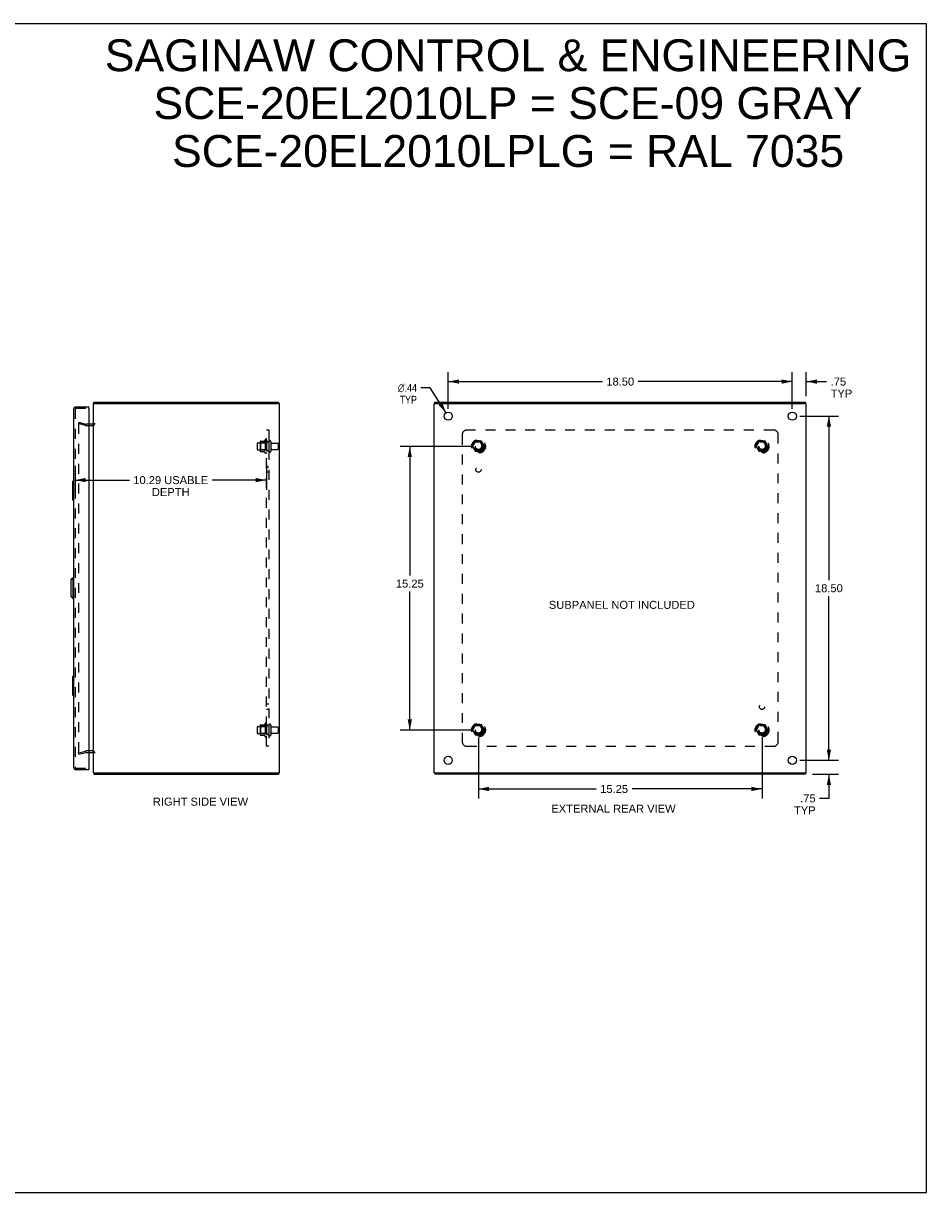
# Model space of a CAD drawing. Header units: inches. Extents: x 0 to 97.1, y 0 to 62.9.
# Tile 3 of 3: x 48.6 to 97.1, y 0 to 62.9. Entities that reach past the tile are written whole.
import ezdxf

# ---------------------------------------------------------------- set-up
doc = ezdxf.new("R2010")
doc.units = ezdxf.units.IN
doc.header["$LTSCALE"] = 5.342857
doc.header["$MEASUREMENT"] = 0
doc.linetypes.add('HIDDEN', pattern=[0.2, 0.1, -0.1])
doc.layers.get('0').update_dxf_attribs({"linetype": 'CONTINUOUS'})
for name, color, linetype in [('DEFAULT_2', 8, 'HIDDEN'), ('DIMENSIONS', 7, 'CONTINUOUS'), ('DOOR_ASSEMBLY', 7, 'CONTINUOUS'), ('SUBPANEL', 7, 'CONTINUOUS')]:
    doc.layers.add(name, color=color, linetype=linetype)
doc.styles.get("Standard").update_dxf_attribs({"font": 'arial.ttf'})
doc.styles.add('TEXTSTYLE_1', font='gdt', dxfattribs={"width": 0.8})
doc.dimstyles.new('DIMSTYLE_1', dxfattribs={"dimtxt": 0.428571, "dimasz": 0.571429, "dimexe": 0.09, "dimexo": 0.07, "dimgap": 0.0375, "dimtad": 0, "dimtih": 1, "dimtoh": 1, "dimzin": 4, "dimdsep": 46, "dimtxsty": 'Standard', "dimblk": '_FILLED', "dimblk1": '_FILLED', "dimblk2": '_FILLED', "dimcen": 0.09, "dimadec": 3, "dimazin": 1, "dimtfac": 1, "dimtdec": 3, "dimtofl": 0, "dimtmove": 0, "dimatfit": 3, "dimldrblk": '_FILLED', "dimfxl": 0, "dimtolj": 1, "dimtzin": 4, "dimarcsym": 0})
doc.dimstyles.new('DIMSTYLE_2', dxfattribs={"dimtxt": 0.428571, "dimasz": 0.571429, "dimexe": 0.09, "dimexo": 0.07, "dimgap": 0.09, "dimtad": 0, "dimtih": 1, "dimtoh": 1, "dimzin": 4, "dimdsep": 46, "dimtxsty": 'Standard', "dimblk": '_FILLED', "dimblk1": '_FILLED', "dimblk2": '_FILLED', "dimcen": 0.09, "dimadec": 3, "dimazin": 1, "dimtfac": 1, "dimtdec": 3, "dimtofl": 0, "dimtmove": 0, "dimatfit": 1, "dimldrblk": '_FILLED', "dimfxl": 0, "dimtolj": 1, "dimtzin": 4, "dimarcsym": 0})

# ---------------------------------------------------------------- blocks, each defined once
blk = doc.blocks.new('_FILLED')
at = {"color": 0, "linetype": 'ByBlock'}
blk.add_solid([(0, 0), (-1, 0.2), (-1, -0.2)], dxfattribs=at)
blk = doc.blocks.new('*D6')
at = {"layer": 'DIMENSIONS', "color": 2, "linetype": 'Continuous'}
for p, q in [((51.349, 39.07), (51.349, 37.79)), ((61.642, 39.194), (61.642, 37.79)), ((51.349, 38.304), (54.271, 38.304)), ((61.642, 38.304), (58.72, 38.304))]:
    blk.add_line(p, q, dxfattribs=at)
at = {"layer": 'DIMENSIONS', "color": 2, "linetype": 'Continuous', "xscale": 0.5714285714, "yscale": 0.5714285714, "zscale": 0.5714285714, "rotation": 180}
blk.add_blockref('_FILLED', (51.349, 38.304), dxfattribs=at)
at = {"layer": 'DIMENSIONS', "color": 2, "linetype": 'Continuous', "xscale": 0.5714285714, "yscale": 0.5714285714, "zscale": 0.5714285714}
blk.add_blockref('_FILLED', (61.642, 38.304), dxfattribs=at)
at = {"layer": 'DIMENSIONS', "color": 2, "linetype": 'Continuous', "insert": (56.495, 38.518), "char_height": 0.42857, "width": 4.02124, "attachment_point": 2, "line_spacing_factor": 0.9}
blk.add_mtext('10.29 USABLE\\PDEPTH', dxfattribs=at)
blk = doc.blocks.new('*D7')
at = {"layer": 'DIMENSIONS', "color": 2, "linetype": 'Continuous'}
for p, q in [((89.918, 42.142), (89.918, 44.115)), ((90.668, 42.817), (90.668, 44.115)), ((89.918, 43.601), (88.776, 43.601)), ((90.668, 43.601), (91.767, 43.601))]:
    blk.add_line(p, q, dxfattribs=at)
at = {"layer": 'DIMENSIONS', "color": 2, "linetype": 'Continuous', "xscale": 0.5714285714, "yscale": 0.5714285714, "zscale": 0.5714285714}
blk.add_blockref('_FILLED', (89.918, 43.601), dxfattribs=at)
at = {"layer": 'DIMENSIONS', "color": 2, "linetype": 'Continuous', "xscale": 0.5714285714, "yscale": 0.5714285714, "zscale": 0.5714285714, "rotation": 180}
blk.add_blockref('_FILLED', (90.668, 43.601), dxfattribs=at)
at = {"layer": 'DIMENSIONS', "color": 2, "linetype": 'Continuous', "insert": (91.981, 43.815), "char_height": 0.4286, "width": 1.16144, "attachment_point": 1, "line_spacing_factor": 0.9}
blk.add_mtext('.75\\PTYP', dxfattribs=at)
blk = doc.blocks.new('*D8')
at = {"layer": 'DIMENSIONS', "color": 2, "linetype": 'Continuous'}
for p, q in [((91.888, 23.242), (91.888, 24.385)), ((90.318, 23.242), (92.402, 23.242)), ((91.005, 22.492), (92.402, 22.492)), ((91.888, 22.492), (91.888, 21.194)), ((91.888, 21.194), (91.388, 21.194))]:
    blk.add_line(p, q, dxfattribs=at)
at = {"layer": 'DIMENSIONS', "color": 2, "linetype": 'Continuous', "xscale": 0.5714285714, "yscale": 0.5714285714, "zscale": 0.5714285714}
for p, rotation in [((91.888, 23.242), 270), ((91.888, 22.492), 90)]:
    blk.add_blockref('_FILLED', p, dxfattribs=dict(at, rotation=rotation))
at = {"layer": 'DIMENSIONS', "color": 2, "linetype": 'Continuous', "insert": (91.173, 21.408), "char_height": 0.4286, "width": 1.16144, "attachment_point": 3, "line_spacing_factor": 0.9}
blk.add_mtext('.75\\PTYP', dxfattribs=at)
blk = doc.blocks.new('*D9')
at = {"layer": 'DIMENSIONS', "color": 2, "linetype": 'Continuous'}
for p, q in [((71.418, 42.142), (71.418, 44.115)), ((89.918, 42.142), (89.918, 44.115)), ((71.418, 43.601), (79.705, 43.601)), ((89.918, 43.601), (81.632, 43.601))]:
    blk.add_line(p, q, dxfattribs=at)
at = {"layer": 'DIMENSIONS', "color": 2, "linetype": 'Continuous', "xscale": 0.5714285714, "yscale": 0.5714285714, "zscale": 0.5714285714, "rotation": 180}
blk.add_blockref('_FILLED', (71.418, 43.601), dxfattribs=at)
at = {"layer": 'DIMENSIONS', "color": 2, "linetype": 'Continuous', "xscale": 0.5714285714, "yscale": 0.5714285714, "zscale": 0.5714285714}
blk.add_blockref('_FILLED', (89.918, 43.601), dxfattribs=at)
at = {"layer": 'DIMENSIONS', "color": 2, "linetype": 'Continuous', "insert": (80.668, 43.815), "char_height": 0.4286, "width": 1.49761, "attachment_point": 2, "line_spacing_factor": 0.9}
blk.add_mtext('18.50', dxfattribs=at)
blk = doc.blocks.new('*D10')
at = {"layer": 'DIMENSIONS', "color": 2, "linetype": 'Continuous'}
for p, q in [((90.318, 41.742), (92.402, 41.742)), ((91.888, 41.742), (91.888, 32.921)), ((91.888, 23.242), (91.888, 32.064)), ((90.318, 23.242), (92.402, 23.242))]:
    blk.add_line(p, q, dxfattribs=at)
at = {"layer": 'DIMENSIONS', "color": 2, "linetype": 'Continuous', "xscale": 0.5714285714, "yscale": 0.5714285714, "zscale": 0.5714285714}
for p, rotation in [((91.888, 41.742), 90), ((91.888, 23.242), 270)]:
    blk.add_blockref('_FILLED', p, dxfattribs=dict(at, rotation=rotation))
at = {"layer": 'DIMENSIONS', "color": 2, "linetype": 'Continuous', "insert": (91.888, 32.706), "char_height": 0.4286, "width": 1.49761, "attachment_point": 2, "line_spacing_factor": 0.9}
blk.add_mtext('18.50', dxfattribs=at)
blk = doc.blocks.new('*D11')
at = {"layer": 'DIMENSIONS', "color": 2, "linetype": 'Continuous'}
for p, q in [((70.45, 43.264), (69.95, 43.264)), ((71.301, 41.927), (70.45, 43.264))]:
    blk.add_line(p, q, dxfattribs=at)
at = {"layer": 'DIMENSIONS', "color": 2, "linetype": 'Continuous', "xscale": 0.5714285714, "yscale": 0.5714285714, "zscale": 0.5714285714, "rotation": 302.4569621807}
blk.add_blockref('_FILLED', (71.301, 41.927), dxfattribs=at)
at = {"layer": 'DIMENSIONS', "color": 2, "linetype": 'Continuous', "insert": (69.736, 43.479), "char_height": 0.42857, "width": 1.40308, "attachment_point": 3, "line_spacing_factor": 0.9, "style": 'TEXTSTYLE_1'}
blk.add_mtext('{\\fgdt;n}\\fArial;.44\\PTYP', dxfattribs=at)
blk = doc.blocks.new('*D12')
at = {"layer": 'DIMENSIONS', "color": 2, "linetype": 'Continuous'}
for p, q in [((72.643, 40.117), (68.836, 40.117)), ((69.351, 40.117), (69.351, 33.167)), ((69.351, 24.867), (69.351, 32.31)), ((72.643, 24.867), (68.836, 24.867))]:
    blk.add_line(p, q, dxfattribs=at)
at = {"layer": 'DIMENSIONS', "color": 2, "linetype": 'Continuous', "xscale": 0.5714285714, "yscale": 0.5714285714, "zscale": 0.5714285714}
for p, rotation in [((69.351, 40.117), 90), ((69.351, 24.867), 270)]:
    blk.add_blockref('_FILLED', p, dxfattribs=dict(at, rotation=rotation))
at = {"layer": 'DIMENSIONS', "color": 2, "linetype": 'Continuous', "insert": (69.351, 32.953), "char_height": 0.4286, "width": 1.49761, "attachment_point": 2, "line_spacing_factor": 0.9}
blk.add_mtext('15.25', dxfattribs=at)
blk = doc.blocks.new('*D13')
at = {"layer": 'DIMENSIONS', "color": 2, "linetype": 'Continuous'}
for p, q in [((73.043, 24.467), (73.043, 21.186)), ((88.293, 24.467), (88.293, 21.186)), ((73.043, 21.7), (79.376, 21.7)), ((88.293, 21.7), (81.302, 21.7))]:
    blk.add_line(p, q, dxfattribs=at)
at = {"layer": 'DIMENSIONS', "color": 2, "linetype": 'Continuous', "xscale": 0.5714285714, "yscale": 0.5714285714, "zscale": 0.5714285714, "rotation": 180}
blk.add_blockref('_FILLED', (73.043, 21.7), dxfattribs=at)
at = {"layer": 'DIMENSIONS', "color": 2, "linetype": 'Continuous', "xscale": 0.5714285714, "yscale": 0.5714285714, "zscale": 0.5714285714}
blk.add_blockref('_FILLED', (88.293, 21.7), dxfattribs=at)
at = {"layer": 'DIMENSIONS', "color": 2, "linetype": 'Continuous', "insert": (80.339, 21.914), "char_height": 0.4286, "width": 1.49761, "attachment_point": 2, "line_spacing_factor": 0.9}
blk.add_mtext('15.25', dxfattribs=at)

msp = doc.modelspace()

# ---------------------------------------------------------------- linework, layer by layer
at = {"color": 7, "linetype": 'Continuous'}
for p, q in [((0, 62.857), (97.143, 62.857)), ((97.143, 0), (97.143, 62.857)), ((52.342, 42.417), (52.454, 42.417)), ((52.365, 42.417), (52.365, 42.492)), ((62.339, 42.417), (62.237, 42.417)), ((62.289, 42.417), (62.289, 42.492)), ((70.671, 42.417), (70.777, 42.417)), ((70.701, 42.417), (70.701, 42.492)), ((90.666, 42.417), (90.56, 42.417)), ((90.635, 42.417), (90.635, 42.492)), ((52.342, 22.567), (52.454, 22.567)), ((52.365, 22.567), (52.365, 22.492)), ((62.237, 22.567), (62.339, 22.567)), ((62.289, 22.567), (62.289, 22.492)), ((70.671, 22.567), (70.777, 22.567)), ((70.701, 22.567), (70.701, 22.492)), ((90.56, 22.567), (90.666, 22.567)), ((90.635, 22.567), (90.635, 22.492)), ((0, 0), (97.143, 0))]:
    msp.add_line(p, q, dxfattribs=at)
at = {"color": 3, "linetype": 'Continuous'}
for p, q in [((52.342, 22.567), (52.342, 42.417)), ((52.365, 42.492), (62.289, 42.492)), ((52.454, 42.417), (62.232, 42.417)), ((62.339, 42.417), (62.342, 42.417)), ((62.342, 22.567), (62.342, 42.417)), ((70.668, 22.567), (70.668, 42.417)), ((70.668, 42.417), (70.671, 42.417)), ((70.701, 42.492), (90.635, 42.492)), ((70.778, 42.417), (90.559, 42.417)), ((90.666, 42.417), (90.668, 42.417)), ((90.668, 22.567), (90.668, 42.417)), ((52.3, 41.317), (52.099, 41.317)), ((52.099, 23.667), (52.3, 23.667)), ((52.365, 22.492), (62.289, 22.492)), ((52.454, 22.567), (62.232, 22.567)), ((62.339, 22.567), (62.342, 22.567)), ((70.668, 22.567), (70.671, 22.567)), ((90.635, 22.492), (70.701, 22.492)), ((70.778, 22.567), (90.559, 22.567)), ((90.666, 22.567), (90.668, 22.567))]:
    msp.add_line(p, q, dxfattribs=at)
for centre in [(71.418, 41.742), (89.918, 41.742), (71.418, 23.242), (89.918, 23.242)]:
    msp.add_circle(centre, 0.219, dxfattribs=at)
for centre, start, end in [((52.3, 41.359), 270, 360), ((52.3, 23.625), 0, 90)]:
    msp.add_arc(centre, 0.042, start, end, dxfattribs=at)
at = {"layer": 'DEFAULT_2', "color": 8, "linetype": 'HIDDEN'}
for p, q in [((51.549, 41.421), (51.529, 41.349)), ((51.915, 41.246), (51.529, 41.349)), ((51.529, 41.321), (51.529, 41.319)), ((51.529, 41.319), (51.529, 23.665)), ((51.549, 41.339), (51.548, 41.339)), ((51.549, 41.421), (51.935, 41.318)), ((52.099, 41.317), (51.941, 41.317)), ((51.941, 41.242), (52.3, 41.242)), ((61.142, 40.275), (61.142, 39.96)), ((61.172, 40.305), (61.767, 40.305)), ((61.306, 40.373), (61.306, 39.862)), ((61.326, 40.301), (61.306, 40.321)), ((61.317, 40.395), (61.544, 40.395)), ((61.326, 40.301), (61.326, 39.934)), ((61.622, 40.301), (61.326, 40.301)), ((61.572, 40.473), (61.572, 39.761)), ((61.622, 40.301), (61.642, 40.321)), ((61.622, 40.301), (61.622, 39.934)), ((61.642, 40.451), (61.642, 39.783)), ((61.767, 40.375), (61.767, 39.86)), ((61.877, 40.375), (61.877, 39.86)), ((61.939, 40.282), (62.237, 40.282)), ((62.267, 40.252), (62.267, 39.982)), ((72.88, 40.39), (72.726, 40.122)), ((73.198, 40.395), (72.889, 40.395)), ((73.361, 40.122), (73.207, 40.39)), ((88.13, 40.39), (87.976, 40.122)), ((88.448, 40.395), (88.139, 40.395)), ((88.611, 40.122), (88.457, 40.39)), ((61.172, 39.93), (61.767, 39.93)), ((61.326, 39.934), (61.306, 39.914)), ((61.317, 39.84), (61.544, 39.84)), ((61.622, 39.934), (61.326, 39.934)), ((61.622, 39.934), (61.642, 39.914)), ((61.939, 39.952), (62.237, 39.952)), ((72.726, 40.112), (72.88, 39.845)), ((73.198, 39.84), (72.889, 39.84)), ((73.207, 39.845), (73.361, 40.112)), ((87.976, 40.112), (88.13, 39.845)), ((88.448, 39.84), (88.139, 39.84)), ((88.457, 39.845), (88.611, 40.112)), ((61.317, 25.145), (61.544, 25.145)), ((61.572, 25.223), (61.572, 24.511)), ((61.642, 25.201), (61.642, 24.533)), ((73.198, 25.145), (72.889, 25.145)), ((88.448, 25.145), (88.139, 25.145)), ((61.142, 25.025), (61.142, 24.71)), ((61.172, 25.055), (61.767, 25.055)), ((61.172, 24.68), (61.767, 24.68)), ((61.306, 25.123), (61.306, 24.612)), ((61.326, 25.051), (61.306, 25.071)), ((61.326, 24.684), (61.306, 24.664)), ((61.317, 24.59), (61.544, 24.59)), ((61.622, 25.051), (61.326, 25.051)), ((61.326, 25.051), (61.326, 24.684)), ((61.622, 24.684), (61.326, 24.684)), ((61.622, 25.051), (61.642, 25.071)), ((61.622, 25.051), (61.622, 24.684)), ((61.622, 24.684), (61.642, 24.664)), ((61.767, 25.125), (61.767, 24.61)), ((61.877, 25.125), (61.877, 24.61)), ((61.939, 25.032), (62.237, 25.032)), ((61.939, 24.702), (62.237, 24.702)), ((62.267, 25.002), (62.267, 24.732)), ((72.88, 25.14), (72.726, 24.872)), ((72.726, 24.862), (72.88, 24.595)), ((73.198, 24.59), (72.889, 24.59)), ((73.361, 24.872), (73.207, 25.14)), ((73.207, 24.595), (73.361, 24.862)), ((88.13, 25.14), (87.976, 24.872)), ((87.976, 24.862), (88.13, 24.595)), ((88.448, 24.59), (88.139, 24.59)), ((88.611, 24.872), (88.457, 25.14)), ((88.457, 24.595), (88.611, 24.862)), ((51.529, 23.635), (51.915, 23.739)), ((51.549, 23.563), (51.529, 23.635)), ((51.549, 23.563), (51.935, 23.666)), ((52.3, 23.742), (51.941, 23.742)), ((51.941, 23.667), (52.099, 23.667))]:
    msp.add_line(p, q, dxfattribs=at)
for points in [[(51.548, 41.339), (51.546, 41.339), (51.545, 41.339), (51.543, 41.339), (51.541, 41.338), (51.54, 41.337), (51.538, 41.336), (51.537, 41.335), (51.535, 41.334), (51.534, 41.333), (51.533, 41.331), (51.532, 41.33), (51.531, 41.328), (51.531, 41.327), (51.53, 41.325), (51.53, 41.323), (51.529, 41.321)], [(51.553, 41.339), (51.552, 41.339), (51.55, 41.339), (51.549, 41.339)], [(51.529, 23.665), (51.529, 23.663), (51.53, 23.661), (51.53, 23.659), (51.531, 23.658), (51.531, 23.656), (51.532, 23.654)], [(51.549, 23.645), (51.548, 23.645), (51.546, 23.645), (51.545, 23.645), (51.543, 23.646), (51.541, 23.646), (51.54, 23.647), (51.538, 23.648), (51.537, 23.649), (51.535, 23.65), (51.534, 23.652), (51.533, 23.653), (51.532, 23.654)], [(51.553, 23.645), (51.552, 23.645), (51.55, 23.645), (51.549, 23.645)]]:
    msp.add_lwpolyline(points, dxfattribs=at)
for centre, radius in [((73.043, 40.117), 0.372), ((73.043, 40.117), 0.356), ((73.043, 40.117), 0.312), ((73.043, 40.117), 0.204), ((73.043, 40.117), 0.188), ((73.043, 40.117), 0.183), ((73.043, 40.117), 0.165), ((88.293, 40.117), 0.372), ((88.293, 40.117), 0.356), ((88.293, 40.117), 0.312), ((88.293, 40.117), 0.204), ((88.293, 40.117), 0.188), ((88.293, 40.117), 0.183), ((88.293, 40.117), 0.165), ((73.043, 24.867), 0.372), ((73.043, 24.867), 0.356), ((73.043, 24.867), 0.312), ((88.293, 24.867), 0.372), ((88.293, 24.867), 0.356), ((88.293, 24.867), 0.312), ((73.043, 24.867), 0.204), ((73.043, 24.867), 0.188), ((73.043, 24.867), 0.183), ((73.043, 24.867), 0.165), ((88.293, 24.867), 0.204), ((88.293, 24.867), 0.188), ((88.293, 24.867), 0.183), ((88.293, 24.867), 0.165)]:
    msp.add_circle(centre, radius, dxfattribs=at)
for centre, radius, start, end in [((51.941, 41.342), 0.1, 255, 270), ((51.941, 41.342), 0.025, 255, 270), ((52.3, 41.359), 0.117, 270, 360), ((61.172, 40.275), 0.03, 90, 180), ((61.447, 40.373), 0.141, 174.79195, 180), ((61.317, 40.385), 0.01, 90, 174.80617), ((61.525, 40.405), 0.01, 270, 336.03207), ((62.172, 40.117), 0.698, 149.33687, 156.03207), ((61.604, 40.451), 0.0384, 0, 145.55034), ((61.822, 40.375), 0.055, 0, 180), ((61.939, 40.345), 0.0625, 180, 270), ((62.237, 40.252), 0.03, 0, 90), ((72.889, 40.385), 0.01, 90.01235, 149.98915), ((73.198, 40.385), 0.01, 30.01204, 89.98872), ((88.139, 40.385), 0.01, 90.01235, 149.98915), ((88.448, 40.385), 0.01, 30.01204, 89.98872), ((61.172, 39.96), 0.03, 180, 270), ((61.447, 39.862), 0.141, 180, 185.20805), ((61.317, 39.85), 0.01, 185.19383, 270), ((61.525, 39.83), 0.01, 23.96793, 90), ((62.172, 40.117), 0.698, 203.96793, 210.66313), ((61.604, 39.783), 0.0384, 214.44966, 360), ((61.822, 39.86), 0.055, 180, 360), ((61.939, 39.89), 0.0625, 90, 180), ((62.237, 39.982), 0.03, 270, 360), ((72.735, 40.117), 0.01, 150.01268, 209.98829), ((72.889, 39.85), 0.01, 210.01204, 269.98872), ((73.198, 39.85), 0.01, 270.01235, 329.98915), ((73.352, 40.117), 0.01, 330.01268, 29.98829), ((87.985, 40.117), 0.01, 150.01268, 209.98829), ((88.139, 39.85), 0.01, 210.01204, 269.98872), ((88.448, 39.85), 0.01, 270.01235, 329.98915), ((88.602, 40.117), 0.01, 330.01268, 29.98829), ((61.317, 25.135), 0.01, 90, 174.80617), ((61.525, 25.155), 0.01, 270, 336.03207), ((62.172, 24.867), 0.698, 149.33687, 156.03207), ((61.604, 25.201), 0.0384, 0, 145.55034), ((61.822, 25.125), 0.055, 0, 180), ((72.889, 25.135), 0.01, 90.01235, 149.98915), ((73.198, 25.135), 0.01, 30.01204, 89.98872), ((88.139, 25.135), 0.01, 90.01235, 149.98915), ((88.448, 25.135), 0.01, 30.01204, 89.98872), ((61.172, 25.025), 0.03, 90, 180), ((61.172, 24.71), 0.03, 180, 270), ((61.447, 25.123), 0.141, 174.79195, 180), ((61.447, 24.612), 0.141, 180, 185.20805), ((61.317, 24.6), 0.01, 185.19383, 270), ((61.525, 24.58), 0.01, 23.96793, 90), ((62.172, 24.867), 0.698, 203.96793, 210.66313), ((61.604, 24.533), 0.0384, 214.44966, 360), ((61.822, 24.61), 0.055, 180, 360), ((61.939, 25.095), 0.0625, 180, 270), ((61.939, 24.64), 0.0625, 90, 180), ((62.237, 25.002), 0.03, 0, 90), ((62.237, 24.732), 0.03, 270, 360), ((72.735, 24.867), 0.01, 150.01268, 209.98829), ((72.889, 24.6), 0.01, 210.01204, 269.98872), ((73.198, 24.6), 0.01, 270.01235, 329.98915), ((73.352, 24.867), 0.01, 330.01268, 29.98829), ((87.985, 24.867), 0.01, 150.01268, 209.98829), ((88.139, 24.6), 0.01, 210.01204, 269.98872), ((88.448, 24.6), 0.01, 270.01235, 329.98915), ((88.602, 24.867), 0.01, 330.01268, 29.98829), ((51.941, 23.642), 0.1, 90, 105), ((51.941, 23.642), 0.025, 90, 105), ((52.3, 23.625), 0.117, 0, 90)]:
    msp.add_arc(centre, radius, start, end, dxfattribs=at)
at = {"layer": 'DOOR_ASSEMBLY', "color": 3, "linetype": 'Continuous'}
for p, q in [((51.274, 42.125), (51.274, 22.859)), ((51.391, 42.242), (52.099, 42.242)), ((52.099, 42.152), (52.099, 22.832)), ((51.391, 22.742), (52.099, 22.742))]:
    msp.add_line(p, q, dxfattribs=at)
at = {"layer": 'DOOR_ASSEMBLY', "color": 8, "linetype": 'HIDDEN'}
for p, q in [((51.349, 42.125), (51.349, 22.859)), ((51.391, 42.167), (52.084, 42.167)), ((51.391, 22.817), (52.084, 22.817))]:
    msp.add_line(p, q, dxfattribs=at)
at = {"layer": 'DOOR_ASSEMBLY', "color": 7, "linetype": 'Continuous'}
for p, q in [((52.099, 42.167), (52.084, 42.167)), ((52.099, 42.167), (52.099, 42.242)), ((51.214, 38.227), (51.214, 37.257)), ((51.229, 38.242), (51.274, 38.242)), ((51.261, 38.142), (51.261, 37.342)), ((51.229, 37.242), (51.274, 37.242)), ((51.116, 32.925), (51.235, 33.043)), ((51.116, 32.925), (51.116, 32.059)), ((51.235, 33.043), (51.235, 31.941)), ((51.235, 33.043), (51.274, 33.043)), ((51.116, 32.059), (51.235, 31.941)), ((51.235, 31.941), (51.274, 31.941)), ((51.214, 27.727), (51.214, 26.757)), ((51.229, 27.742), (51.274, 27.742)), ((51.261, 27.642), (51.261, 26.842)), ((51.229, 26.742), (51.274, 26.742)), ((52.084, 22.817), (52.099, 22.817)), ((52.099, 22.817), (52.099, 22.742))]:
    msp.add_line(p, q, dxfattribs=at)
for points in [[(51.259, 38.178), (51.259, 38.173), (51.26, 38.167), (51.26, 38.161), (51.26, 38.155), (51.261, 38.148), (51.261, 38.142)], [(51.261, 37.342), (51.261, 37.336), (51.26, 37.33), (51.26, 37.324), (51.26, 37.318), (51.259, 37.312), (51.259, 37.306)], [(51.259, 27.678), (51.259, 27.673), (51.26, 27.667), (51.26, 27.661), (51.26, 27.655), (51.261, 27.648), (51.261, 27.642)], [(51.261, 26.842), (51.261, 26.836), (51.26, 26.83), (51.26, 26.824), (51.26, 26.818), (51.259, 26.812), (51.259, 26.806)]]:
    msp.add_lwpolyline(points, dxfattribs=at)
at = {"layer": 'DOOR_ASSEMBLY', "color": 3, "linetype": 'Continuous'}
for centre, radius, start, end in [((51.391, 42.125), 0.117, 90, 180), ((52.084, 42.152), 0.015, 0, 90), ((51.391, 22.859), 0.117, 180, 270), ((52.084, 22.832), 0.015, 270, 360)]:
    msp.add_arc(centre, radius, start, end, dxfattribs=at)
at = {"layer": 'DOOR_ASSEMBLY', "color": 8, "linetype": 'HIDDEN'}
for centre, start, end in [((51.391, 42.125), 90, 180), ((51.391, 22.859), 180, 270)]:
    msp.add_arc(centre, 0.042, start, end, dxfattribs=at)
at = {"layer": 'DOOR_ASSEMBLY', "color": 7, "linetype": 'Continuous'}
for centre, start, end in [((51.229, 38.227), 90, 180), ((51.259, 38.227), 0, 90), ((51.229, 37.257), 180, 270), ((51.259, 37.257), 270, 360), ((51.229, 27.727), 90, 180), ((51.259, 27.727), 0, 90), ((51.229, 26.757), 180, 270), ((51.259, 26.757), 270, 360)]:
    msp.add_arc(centre, 0.015, start, end, dxfattribs=at)
at = {"layer": 'SUBPANEL', "color": 8, "linetype": 'HIDDEN'}
for p, q in [((61.642, 23.992), (61.642, 40.992)), ((61.767, 40.992), (61.642, 40.992)), ((61.767, 40.992), (61.767, 23.992)), ((88.918, 40.992), (72.418, 40.992)), ((61.767, 40.367), (61.642, 40.367)), ((72.168, 40.742), (72.168, 24.242)), ((89.168, 24.242), (89.168, 40.742)), ((61.767, 39.867), (61.642, 39.867)), ((61.767, 39.008), (61.642, 39.008)), ((61.767, 38.727), (61.642, 38.727)), ((61.767, 26.258), (61.642, 26.258)), ((61.767, 25.977), (61.642, 25.977)), ((61.767, 25.117), (61.642, 25.117)), ((61.767, 24.617), (61.642, 24.617)), ((61.767, 23.992), (61.642, 23.992)), ((72.418, 23.992), (88.918, 23.992))]:
    msp.add_line(p, q, dxfattribs=at)
for centre, radius in [((73.043, 40.117), 0.25), ((88.293, 40.117), 0.25), ((73.043, 38.867), 0.141), ((88.293, 26.117), 0.141), ((73.043, 24.867), 0.25), ((88.293, 24.867), 0.25)]:
    msp.add_circle(centre, radius, dxfattribs=at)
for centre, start, end in [((72.418, 40.742), 90, 180), ((88.918, 40.742), 0, 90), ((72.418, 24.242), 180, 270), ((88.918, 24.242), 270, 360)]:
    msp.add_arc(centre, 0.25, start, end, dxfattribs=at)

# ---------------------------------------------------------------- texts
at = {"layer": 'DIMENSIONS', "color": 2, "linetype": 'Continuous', "attachment_point": 2, "line_spacing_factor": 0.9}
for s, insert, char_height, width in [('SAGINAW CONTROL & ENGINEERING\\PSCE-20EL2010LP = SCE-09 GRAY\\PSCE-20EL2010LPLG = RAL 7035', (74.636, 62), 1.71429, 43.29687), ('SUBPANEL NOT INCLUDED', (80.755, 31.813), 0.42857, 7.83696), ('RIGHT SIDE VIEW', (58.094, 21.232), 0.42857, 5.11099), ('EXTERNAL REAR VIEW', (80.302, 20.854), 0.42857, 6.67233)]:
    msp.add_mtext(s, dxfattribs=dict(at, insert=insert, char_height=char_height, width=width))

# ---------------------------------------------------------------- dimensions: what is measured, and where the dimension line sits
at = {"layer": 'DIMENSIONS', "color": 2, "linetype": 'Continuous'}
for base, p1, p2, angle, picture, middle in [((71.418, 43.601), (89.918, 42.072), (71.418, 42.072), 180, '*D9', (80.687, 43.598)), ((91.888, 23.242), (90.248, 41.742), (90.248, 23.242), 270, '*D10', (91.906, 32.49)), ((69.351, 40.117), (72.713, 24.867), (72.713, 40.117), 90, '*D12', (69.371, 32.736))]:
    dim = msp.add_linear_dim(base=base, p1=p1, p2=p2, angle=angle, dimstyle='DIMSTYLE_1', dxfattribs=at)
    dim.commit()
    dim.dimension.update_dxf_attribs({"geometry": picture, "text_midpoint": middle, "dimtype": 160})
for base, p1, p2, angle, text, picture, middle in [((89.918, 43.601), (90.668, 42.747), (89.918, 42.072), 180, '<>\\PTYP', '*D7', (92.562, 43.279)), ((51.349, 38.304), (61.642, 39.264), (51.349, 39.14), 180, '<> USABLE\\PDEPTH', '*D6', (56.495, 37.983)), ((91.888, 23.242), (90.935, 22.492), (90.248, 23.242), 90, '<>\\PTYP', '*D8', (90.593, 20.872))]:
    dim = msp.add_linear_dim(base=base, p1=p1, p2=p2, angle=angle, text=text, dimstyle='DIMSTYLE_1', dxfattribs=at)
    dim.commit()
    dim.dimension.update_dxf_attribs({"geometry": picture, "text_midpoint": middle, "dimtype": 160})
dim = msp.add_diameter_dim_2p(p1=(71.301, 41.927), p2=(71.536, 41.558), text='%%c<>\\PTYP', dimstyle='DIMSTYLE_2', override={"dimpost": '<>'}, dxfattribs=at)
dim.commit()
dim.dimension.update_dxf_attribs({"geometry": '*D11', "text_midpoint": (69.034, 42.943), "dimtype": 163})
dim = msp.add_linear_dim(base=(88.293, 21.7), p1=(73.043, 24.537), p2=(88.293, 24.537), dimstyle='DIMSTYLE_1', dxfattribs=at)
dim.commit()
dim.dimension.update_dxf_attribs({"geometry": '*D13', "text_midpoint": (80.359, 21.698), "dimtype": 160})

doc.saveas('drawing.dxf')
